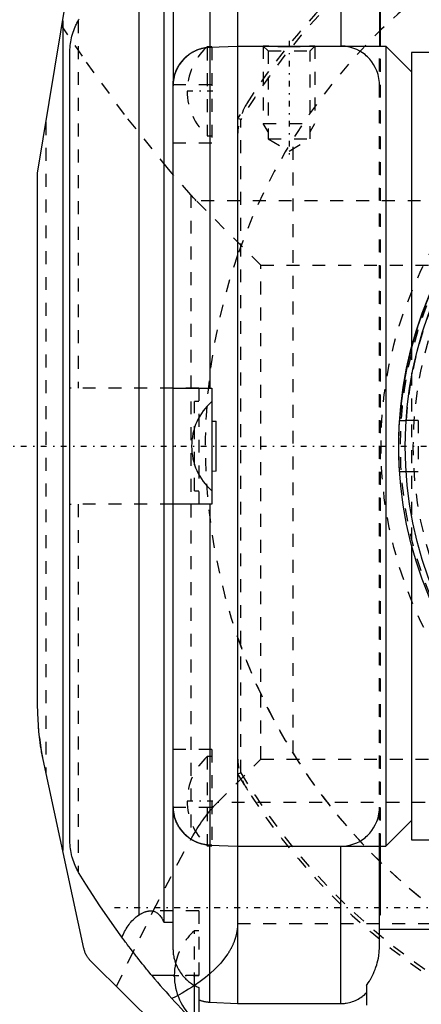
# Model space of a CAD drawing. Extents: x -109 to 109, y -1 to 887.
# Tile 10 of 15: x -59 to -28, y 677 to 753. Entities that reach past the tile are written whole.
import ezdxf

# ---------------------------------------------------------------- set-up
doc = ezdxf.new("R2010")
doc.units = 0
doc.linetypes.add('CENTER', pattern=[1.5, 0.45, -0.5, 0.05, -0.5])
doc.linetypes.add('DASHED', pattern=[2, 1, -1])
for name, color, linetype in [('AM_0', 7, 'CONTINUOUS'), ('AM_3', 7, 'DASHED'), ('AM_7', 7, 'CENTER')]:
    doc.layers.add(name, color=color, linetype=linetype)

msp = doc.modelspace()

# ---------------------------------------------------------------- linework, layer by layer
at = {"layer": 'AM_0', "color": 7, "linetype": 'CONTINUOUS'}
for p, q in [((-44.639, 763.075), (-44.639, 750.953)), ((-42.5, 763.184), (-42.5, 676.816)), ((-34.5, 763.184), (-34.5, 751)), ((-58, 741.16), (-55.006, 759.302)), ((-47.5, 759.025), (-47.5, 747.92)), ((-31.5, 758.95), (-31.5, 750.978)), ((-48.219, 756.878), (-48.219, 683.122)), ((-50.139, 756.314), (-50.139, 683.686)), ((-31.416, 751), (-31.416, 756.309)), ((-56.052, 752.961), (-56.052, 688.675)), ((-44.5, 750.95), (-44.843, 750.95)), ((-44.843, 750.95), (-44.843, 750.885)), ((-44.639, 750.901), (-42.5, 751)), ((-44.639, 750.901), (-44.639, 724.5)), ((-44.5, 750.95), (-44.5, 750.907)), ((-42.5, 751), (-31, 751)), ((-29, 749), (-31, 751)), ((-31, 751), (-31, 689)), ((-55.5, 689.492), (-55.5, 750.508)), ((-13, 750.5), (-29, 750.5)), ((-29, 750.5), (-29, 727.69)), ((-47.499, 692), (-47.499, 748)), ((-58, 700), (-58, 741.16)), ((-47.465, 724.5), (-44.5, 724.5)), ((-44.5, 724.5), (-44.5, 715.5)), ((-44.5, 721.95), (-44.157, 721.925)), ((-44.157, 718.075), (-44.157, 721.925)), ((-44.157, 718.075), (-44.5, 718.05)), ((-44.5, 715.5), (-47.465, 715.5)), ((-44.639, 715.5), (-44.639, 689.099)), ((-29, 712.31), (-29, 689.5)), ((-54.406, 681.082), (-57.58, 695.722)), ((-47.5, 680.975), (-47.5, 692.08)), ((-31, 689), (-29, 691)), ((-44.843, 689.115), (-44.843, 689.05)), ((-44.843, 689.05), (-44.5, 689.05)), ((-44.639, 689.099), (-42.5, 689)), ((-44.639, 676.925), (-44.639, 689.047)), ((-44.5, 689.093), (-44.5, 689.05)), ((-42.5, 689), (-31, 689)), ((-34.5, 676.816), (-34.5, 689)), ((-31.5, 681.183), (-31.5, 689.024)), ((-31.416, 683.691), (-31.416, 689)), ((-29, 689.5), (-13, 689.5)), ((-31.5, 683.691), (-31.416, 683.691)), ((-48.219, 683.122), (-47.5, 683.122)), ((-31.5, 682.58), (31.5, 682.58)), ((-44, 670.37), (-53.855, 680.082)), ((-47.403, 679), (-49.143, 679)), ((-45.843, 675.55), (-45.843, 678.229)), ((-32.5, 678.223), (-32.5, 676.704)), ((-45.5, 678.071), (-45.5, 674.992)), ((-44.639, 676.925), (-42.5, 676.816)), ((-42.5, 676.816), (-34.5, 676.816))]:
    msp.add_line(p, q, dxfattribs=at)
for points in [[(-55.5, 750.508, 0), (-55.499, 750.584, 0), (-55.495, 750.735, 0), (-55.486, 750.885, 0), (-55.48, 750.96, 0), (-55.472, 751.036, 0), (-55.454, 751.185, 0), (-55.431, 751.335, 0), (-55.404, 751.483, 0), (-55.372, 751.631, 0), (-55.336, 751.777, 0), (-55.317, 751.85, 0), (-55.296, 751.923, 0), (-55.251, 752.067, 0), (-55.202, 752.21, 0), (-55.148, 752.351, 0), (-55.09, 752.49, 0), (-55.028, 752.628, 0), (-54.996, 752.696, 0), (-54.962, 752.764, 0), (-54.892, 752.897, 0), (-54.818, 753.029, 0), (-54.78, 753.094, 0)], [(-47.499, 748, 0), (-47.498, 748.019, 0), (-47.497, 748.057, 0), (-47.495, 748.095, 0), (-47.494, 748.115, 0), (-47.492, 748.134, 0), (-47.489, 748.173, 0), (-47.486, 748.212, 0), (-47.482, 748.251, 0), (-47.477, 748.29, 0), (-47.472, 748.33, 0), (-47.469, 748.35, 0), (-47.466, 748.369, 0), (-47.46, 748.409, 0), (-47.453, 748.448, 0), (-47.446, 748.488, 0), (-47.438, 748.527, 0), (-47.429, 748.566, 0), (-47.425, 748.586, 0), (-47.421, 748.605, 0), (-47.411, 748.644, 0), (-47.401, 748.683, 0), (-47.396, 748.702, 0), (-47.391, 748.721, 0), (-47.38, 748.759, 0), (-47.369, 748.797, 0), (-47.363, 748.816, 0), (-47.357, 748.835, 0), (-47.345, 748.872, 0), (-47.332, 748.908, 0), (-47.32, 748.944, 0), (-47.306, 748.98, 0), (-47.293, 749.015, 0), (-47.286, 749.032, 0), (-47.279, 749.05, 0), (-47.265, 749.084, 0), (-47.25, 749.118, 0), (-47.235, 749.152, 0), (-47.219, 749.187, 0), (-47.203, 749.222, 0), (-47.194, 749.239, 0), (-47.186, 749.256, 0), (-47.168, 749.291, 0), (-47.15, 749.326, 0), (-47.131, 749.36, 0), (-47.112, 749.395, 0), (-47.092, 749.43, 0), (-47.082, 749.447, 0), (-47.072, 749.464, 0), (-47.051, 749.498, 0), (-47.03, 749.532, 0), (-47.008, 749.566, 0), (-46.986, 749.599, 0), (-46.963, 749.632, 0), (-46.952, 749.649, 0), (-46.94, 749.665, 0), (-46.917, 749.697, 0), (-46.893, 749.729, 0), (-46.869, 749.761, 0), (-46.844, 749.792, 0), (-46.819, 749.823, 0), (-46.807, 749.838, 0), (-46.794, 749.853, 0), (-46.769, 749.882, 0), (-46.743, 749.912, 0), (-46.731, 749.926, 0), (-46.718, 749.94, 0), (-46.692, 749.968, 0), (-46.666, 749.996, 0), (-46.653, 750.009, 0), (-46.64, 750.022, 0), (-46.614, 750.049, 0), (-46.587, 750.075, 0), (-46.56, 750.1, 0), (-46.533, 750.126, 0), (-46.504, 750.152, 0), (-46.49, 750.165, 0), (-46.475, 750.178, 0), (-46.446, 750.203, 0), (-46.416, 750.228, 0), (-46.386, 750.253, 0), (-46.355, 750.278, 0), (-46.323, 750.302, 0), (-46.307, 750.314, 0), (-46.291, 750.326, 0), (-46.259, 750.35, 0), (-46.227, 750.373, 0), (-46.194, 750.396, 0), (-46.16, 750.419, 0), (-46.127, 750.44, 0), (-46.11, 750.451, 0), (-46.093, 750.462, 0), (-46.059, 750.483, 0), (-46.025, 750.504, 0), (-45.99, 750.524, 0), (-45.956, 750.543, 0), (-45.921, 750.562, 0), (-45.904, 750.571, 0), (-45.886, 750.58, 0), (-45.852, 750.598, 0), (-45.817, 750.615, 0), (-45.782, 750.632, 0), (-45.748, 750.648, 0), (-45.713, 750.664, 0), (-45.696, 750.671, 0), (-45.679, 750.679, 0), (-45.645, 750.693, 0), (-45.61, 750.707, 0), (-45.593, 750.714, 0), (-45.576, 750.721, 0), (-45.54, 750.734, 0), (-45.504, 750.747, 0), (-45.486, 750.753, 0), (-45.468, 750.76, 0), (-45.431, 750.772, 0), (-45.394, 750.784, 0), (-45.356, 750.795, 0), (-45.318, 750.806, 0), (-45.28, 750.817, 0), (-45.261, 750.822, 0), (-45.241, 750.827, 0), (-45.203, 750.837, 0), (-45.164, 750.846, 0), (-45.124, 750.854, 0), (-45.085, 750.862, 0), (-45.046, 750.87, 0), (-45.026, 750.873, 0), (-45.006, 750.877, 0), (-44.967, 750.883, 0), (-44.927, 750.889, 0), (-44.907, 750.892, 0)], [(-36.5, 751, 0), (-36.5, 751, 0), (-36.502, 751, 0), (-36.505, 751, 0), (-36.507, 751, 0), (-36.51, 750.999, 0), (-36.517, 750.999, 0), (-36.525, 750.998, 0), (-36.536, 750.998, 0), (-36.548, 750.997, 0), (-36.561, 750.996, 0), (-36.569, 750.996, 0), (-36.577, 750.995, 0), (-36.594, 750.994, 0), (-36.613, 750.993, 0), (-36.634, 750.992, 0), (-36.656, 750.991, 0), (-36.68, 750.99, 0), (-36.693, 750.989, 0), (-36.706, 750.988, 0), (-36.733, 750.987, 0), (-36.761, 750.985, 0), (-36.776, 750.984, 0), (-36.791, 750.984, 0), (-36.823, 750.982, 0), (-36.856, 750.98, 0), (-36.872, 750.98, 0), (-36.89, 750.979, 0), (-36.925, 750.977, 0), (-36.961, 750.975, 0), (-36.998, 750.974, 0), (-37.037, 750.972, 0), (-37.076, 750.97, 0), (-37.095, 750.969, 0), (-37.115, 750.968, 0), (-37.157, 750.967, 0), (-37.199, 750.965, 0), (-37.243, 750.963, 0), (-37.288, 750.962, 0), (-37.335, 750.96, 0), (-37.358, 750.959, 0), (-37.382, 750.958, 0), (-37.431, 750.957, 0), (-37.481, 750.955, 0), (-37.532, 750.954, 0), (-37.583, 750.952, 0), (-37.636, 750.951, 0), (-37.662, 750.95, 0), (-37.689, 750.949, 0), (-37.743, 750.948, 0), (-37.798, 750.947, 0), (-37.853, 750.946, 0), (-37.909, 750.945, 0), (-37.965, 750.944, 0), (-37.993, 750.943, 0), (-38.021, 750.943, 0), (-38.078, 750.942, 0), (-38.135, 750.941, 0), (-38.191, 750.941, 0), (-38.248, 750.94, 0), (-38.305, 750.94, 0), (-38.333, 750.94, 0), (-38.361, 750.94, 0), (-38.417, 750.939, 0), (-38.472, 750.939, 0), (-38.5, 750.939, 0), (-38.528, 750.939, 0), (-38.583, 750.939, 0), (-38.639, 750.94, 0), (-38.667, 750.94, 0), (-38.695, 750.94, 0), (-38.752, 750.94, 0), (-38.809, 750.941, 0), (-38.865, 750.941, 0), (-38.922, 750.942, 0), (-38.979, 750.943, 0), (-39.007, 750.943, 0), (-39.035, 750.944, 0), (-39.091, 750.945, 0), (-39.147, 750.946, 0), (-39.202, 750.947, 0), (-39.257, 750.948, 0), (-39.311, 750.949, 0), (-39.338, 750.95, 0), (-39.364, 750.951, 0), (-39.417, 750.952, 0), (-39.468, 750.954, 0), (-39.519, 750.955, 0), (-39.569, 750.957, 0), (-39.618, 750.958, 0), (-39.642, 750.959, 0), (-39.665, 750.96, 0), (-39.712, 750.962, 0), (-39.757, 750.963, 0), (-39.801, 750.965, 0), (-39.843, 750.967, 0), (-39.885, 750.968, 0), (-39.905, 750.969, 0), (-39.924, 750.97, 0), (-39.963, 750.972, 0), (-40.002, 750.974, 0), (-40.039, 750.975, 0), (-40.075, 750.977, 0), (-40.11, 750.979, 0), (-40.128, 750.98, 0), (-40.144, 750.98, 0), (-40.177, 750.982, 0), (-40.209, 750.984, 0), (-40.224, 750.984, 0), (-40.239, 750.985, 0), (-40.267, 750.987, 0), (-40.294, 750.988, 0), (-40.307, 750.989, 0), (-40.32, 750.99, 0), (-40.344, 750.991, 0), (-40.366, 750.992, 0), (-40.387, 750.993, 0), (-40.406, 750.994, 0), (-40.423, 750.995, 0), (-40.431, 750.996, 0), (-40.439, 750.996, 0), (-40.452, 750.997, 0), (-40.464, 750.998, 0), (-40.475, 750.998, 0), (-40.483, 750.999, 0), (-40.49, 750.999, 0), (-40.493, 751, 0), (-40.495, 751, 0), (-40.498, 751, 0), (-40.5, 751, 0), (-40.5, 751, 0)], [(-47.5, 724.477, 0), (-47.499, 724.484, 0), (-47.491, 724.494, 0), (-47.476, 724.499, 0), (-47.465, 724.5, 0)], [(-30, 720, 0), (-30, 720.014, 0), (-30, 720.042, 0), (-30, 720.07, 0), (-30, 720.084, 0), (-30, 720.098, 0), (-30, 720.127, 0), (-30, 720.155, 0), (-29.999, 720.184, 0), (-29.999, 720.212, 0), (-29.999, 720.241, 0), (-29.999, 720.255, 0), (-29.999, 720.27, 0), (-29.999, 720.298, 0), (-29.998, 720.327, 0), (-29.998, 720.356, 0), (-29.998, 720.385, 0), (-29.997, 720.413, 0), (-29.997, 720.428, 0), (-29.997, 720.442, 0), (-29.996, 720.471, 0), (-29.996, 720.499, 0), (-29.996, 720.513, 0), (-29.995, 720.528, 0), (-29.995, 720.556, 0), (-29.994, 720.584, 0), (-29.994, 720.599, 0), (-29.994, 720.613, 0), (-29.993, 720.641, 0), (-29.993, 720.669, 0), (-29.992, 720.697, 0), (-29.991, 720.724, 0), (-29.991, 720.752, 0), (-29.99, 720.765, 0), (-29.99, 720.779, 0), (-29.989, 720.806, 0), (-29.988, 720.833, 0), (-29.988, 720.86, 0), (-29.987, 720.887, 0), (-29.986, 720.913, 0), (-29.986, 720.926, 0), (-29.985, 720.939, 0), (-29.984, 720.965, 0), (-29.984, 720.991, 0), (-29.983, 721.017, 0), (-29.982, 721.042, 0), (-29.981, 721.067, 0), (-29.981, 721.079, 0), (-29.98, 721.092, 0), (-29.979, 721.116, 0), (-29.978, 721.14, 0), (-29.977, 721.164, 0), (-29.976, 721.187, 0), (-29.976, 721.211, 0), (-29.975, 721.222, 0), (-29.975, 721.234, 0), (-29.974, 721.256, 0), (-29.973, 721.278, 0), (-29.972, 721.3, 0), (-29.971, 721.322, 0), (-29.97, 721.343, 0), (-29.969, 721.353, 0), (-29.969, 721.364, 0), (-29.968, 721.384, 0), (-29.967, 721.404, 0), (-29.967, 721.414, 0), (-29.966, 721.424, 0), (-29.965, 721.444, 0), (-29.964, 721.463, 0), (-29.964, 721.473, 0), (-29.963, 721.482, 0), (-29.962, 721.501, 0), (-29.961, 721.52, 0), (-29.961, 721.538, 0), (-29.96, 721.556, 0), (-29.959, 721.574, 0), (-29.958, 721.583, 0), (-29.958, 721.592, 0), (-29.957, 721.609, 0), (-29.956, 721.626, 0), (-29.955, 721.643, 0), (-29.954, 721.66, 0), (-29.953, 721.676, 0), (-29.953, 721.684, 0), (-29.952, 721.692, 0), (-29.951, 721.707, 0), (-29.951, 721.722, 0), (-29.95, 721.737, 0), (-29.949, 721.752, 0), (-29.948, 721.766, 0), (-29.948, 721.773, 0), (-29.947, 721.779, 0), (-29.946, 721.793, 0), (-29.946, 721.806, 0), (-29.945, 721.818, 0), (-29.944, 721.83, 0), (-29.943, 721.842, 0), (-29.943, 721.848, 0), (-29.943, 721.853, 0), (-29.942, 721.864, 0), (-29.941, 721.875, 0), (-29.941, 721.885, 0), (-29.94, 721.895, 0), (-29.94, 721.904, 0), (-29.939, 721.908, 0), (-29.939, 721.913, 0), (-29.938, 721.921, 0), (-29.938, 721.929, 0), (-29.938, 721.933, 0), (-29.937, 721.937, 0), (-29.937, 721.944, 0), (-29.937, 721.951, 0), (-29.936, 721.954, 0), (-29.936, 721.957, 0), (-29.936, 721.963, 0), (-29.935, 721.968, 0), (-29.935, 721.973, 0), (-29.935, 721.978, 0), (-29.934, 721.982, 0), (-29.934, 721.984, 0), (-29.934, 721.985, 0), (-29.934, 721.989, 0), (-29.934, 721.992, 0), (-29.934, 721.994, 0), (-29.934, 721.996, 0), (-29.933, 721.998, 0), (-29.933, 721.998, 0), (-29.933, 721.999, 0), (-29.933, 722, 0), (-29.933, 722, 0), (-29.933, 722, 0)], [(-29.933, 718, 0), (-29.933, 718, 0), (-29.933, 718, 0), (-29.933, 718.001, 0), (-29.933, 718.002, 0), (-29.933, 718.002, 0), (-29.934, 718.004, 0), (-29.934, 718.006, 0), (-29.934, 718.008, 0), (-29.934, 718.011, 0), (-29.934, 718.015, 0), (-29.934, 718.016, 0), (-29.934, 718.018, 0), (-29.935, 718.022, 0), (-29.935, 718.027, 0), (-29.935, 718.032, 0), (-29.936, 718.037, 0), (-29.936, 718.043, 0), (-29.936, 718.046, 0), (-29.937, 718.049, 0), (-29.937, 718.056, 0), (-29.937, 718.063, 0), (-29.938, 718.067, 0), (-29.938, 718.071, 0), (-29.938, 718.079, 0), (-29.939, 718.087, 0), (-29.939, 718.092, 0), (-29.94, 718.096, 0), (-29.94, 718.105, 0), (-29.941, 718.115, 0), (-29.941, 718.125, 0), (-29.942, 718.136, 0), (-29.943, 718.147, 0), (-29.943, 718.152, 0), (-29.943, 718.158, 0), (-29.944, 718.17, 0), (-29.945, 718.182, 0), (-29.946, 718.194, 0), (-29.946, 718.207, 0), (-29.947, 718.221, 0), (-29.948, 718.227, 0), (-29.948, 718.234, 0), (-29.949, 718.248, 0), (-29.95, 718.263, 0), (-29.951, 718.278, 0), (-29.951, 718.293, 0), (-29.952, 718.308, 0), (-29.953, 718.316, 0), (-29.953, 718.324, 0), (-29.954, 718.34, 0), (-29.955, 718.357, 0), (-29.956, 718.374, 0), (-29.957, 718.391, 0), (-29.958, 718.408, 0), (-29.958, 718.417, 0), (-29.959, 718.426, 0), (-29.96, 718.444, 0), (-29.961, 718.462, 0), (-29.961, 718.48, 0), (-29.962, 718.499, 0), (-29.963, 718.518, 0), (-29.964, 718.527, 0), (-29.964, 718.537, 0), (-29.965, 718.556, 0), (-29.966, 718.576, 0), (-29.967, 718.586, 0), (-29.967, 718.596, 0), (-29.968, 718.616, 0), (-29.969, 718.636, 0), (-29.969, 718.647, 0), (-29.97, 718.657, 0), (-29.971, 718.678, 0), (-29.972, 718.7, 0), (-29.973, 718.722, 0), (-29.974, 718.744, 0), (-29.975, 718.766, 0), (-29.975, 718.778, 0), (-29.976, 718.789, 0), (-29.976, 718.813, 0), (-29.977, 718.836, 0), (-29.978, 718.86, 0), (-29.979, 718.884, 0), (-29.98, 718.908, 0), (-29.981, 718.921, 0), (-29.981, 718.933, 0), (-29.982, 718.958, 0), (-29.983, 718.983, 0), (-29.984, 719.009, 0), (-29.984, 719.035, 0), (-29.985, 719.061, 0), (-29.986, 719.074, 0), (-29.986, 719.087, 0), (-29.987, 719.113, 0), (-29.988, 719.14, 0), (-29.988, 719.167, 0), (-29.989, 719.194, 0), (-29.99, 719.221, 0), (-29.99, 719.235, 0), (-29.991, 719.248, 0), (-29.991, 719.276, 0), (-29.992, 719.303, 0), (-29.993, 719.331, 0), (-29.993, 719.359, 0), (-29.994, 719.387, 0), (-29.994, 719.401, 0), (-29.994, 719.416, 0), (-29.995, 719.444, 0), (-29.995, 719.472, 0), (-29.996, 719.487, 0), (-29.996, 719.501, 0), (-29.996, 719.529, 0), (-29.997, 719.558, 0), (-29.997, 719.572, 0), (-29.997, 719.587, 0), (-29.998, 719.615, 0), (-29.998, 719.644, 0), (-29.998, 719.673, 0), (-29.999, 719.702, 0), (-29.999, 719.73, 0), (-29.999, 719.745, 0), (-29.999, 719.759, 0), (-29.999, 719.788, 0), (-29.999, 719.816, 0), (-30, 719.845, 0), (-30, 719.873, 0), (-30, 719.902, 0), (-30, 719.916, 0), (-30, 719.93, 0), (-30, 719.958, 0), (-30, 719.986, 0), (-30, 720, 0)], [(-47.465, 715.5, 0), (-47.476, 715.501, 0), (-47.491, 715.506, 0), (-47.499, 715.516, 0), (-47.5, 715.523, 0)], [(-57.58, 695.722, 0), (-57.603, 695.839, 0), (-57.647, 696.076, 0), (-57.689, 696.314, 0), (-57.709, 696.434, 0), (-57.728, 696.554, 0), (-57.765, 696.795, 0), (-57.8, 697.038, 0), (-57.898, 697.887, 0), (-57.989, 699.318, 0), (-58, 700, 0)], [(-44.907, 689.108, 0), (-44.927, 689.111, 0), (-44.967, 689.117, 0), (-45.006, 689.123, 0), (-45.026, 689.127, 0), (-45.046, 689.13, 0), (-45.085, 689.138, 0), (-45.124, 689.146, 0), (-45.164, 689.154, 0), (-45.203, 689.163, 0), (-45.241, 689.173, 0), (-45.261, 689.178, 0), (-45.28, 689.183, 0), (-45.318, 689.194, 0), (-45.356, 689.205, 0), (-45.394, 689.216, 0), (-45.431, 689.228, 0), (-45.468, 689.24, 0), (-45.486, 689.247, 0), (-45.504, 689.253, 0), (-45.54, 689.266, 0), (-45.576, 689.279, 0), (-45.593, 689.286, 0), (-45.61, 689.293, 0), (-45.645, 689.307, 0), (-45.679, 689.321, 0), (-45.696, 689.329, 0), (-45.713, 689.336, 0), (-45.748, 689.352, 0), (-45.782, 689.368, 0), (-45.817, 689.385, 0), (-45.852, 689.402, 0), (-45.886, 689.42, 0), (-45.904, 689.429, 0), (-45.921, 689.438, 0), (-45.956, 689.457, 0), (-45.99, 689.476, 0), (-46.025, 689.496, 0), (-46.059, 689.517, 0), (-46.093, 689.538, 0), (-46.11, 689.549, 0), (-46.127, 689.56, 0), (-46.16, 689.581, 0), (-46.194, 689.604, 0), (-46.227, 689.627, 0), (-46.259, 689.65, 0), (-46.291, 689.674, 0), (-46.307, 689.686, 0), (-46.323, 689.698, 0), (-46.355, 689.722, 0), (-46.386, 689.747, 0), (-46.416, 689.772, 0), (-46.446, 689.797, 0), (-46.475, 689.822, 0), (-46.49, 689.835, 0), (-46.504, 689.848, 0), (-46.533, 689.874, 0), (-46.56, 689.9, 0), (-46.587, 689.925, 0), (-46.614, 689.951, 0), (-46.64, 689.978, 0), (-46.653, 689.991, 0), (-46.666, 690.004, 0), (-46.692, 690.032, 0), (-46.718, 690.06, 0), (-46.731, 690.074, 0), (-46.743, 690.088, 0), (-46.769, 690.118, 0), (-46.794, 690.147, 0), (-46.807, 690.162, 0), (-46.819, 690.177, 0), (-46.844, 690.208, 0), (-46.869, 690.239, 0), (-46.893, 690.271, 0), (-46.917, 690.303, 0), (-46.94, 690.335, 0), (-46.952, 690.351, 0), (-46.963, 690.368, 0), (-46.986, 690.401, 0), (-47.008, 690.434, 0), (-47.03, 690.468, 0), (-47.051, 690.502, 0), (-47.072, 690.536, 0), (-47.082, 690.553, 0), (-47.092, 690.57, 0), (-47.112, 690.605, 0), (-47.131, 690.64, 0), (-47.15, 690.674, 0), (-47.168, 690.709, 0), (-47.186, 690.744, 0), (-47.194, 690.761, 0), (-47.203, 690.778, 0), (-47.219, 690.813, 0), (-47.235, 690.848, 0), (-47.25, 690.882, 0), (-47.265, 690.916, 0), (-47.279, 690.95, 0), (-47.286, 690.968, 0), (-47.293, 690.985, 0), (-47.306, 691.02, 0), (-47.32, 691.056, 0), (-47.332, 691.092, 0), (-47.345, 691.128, 0), (-47.357, 691.165, 0), (-47.363, 691.184, 0), (-47.369, 691.203, 0), (-47.38, 691.241, 0), (-47.391, 691.279, 0), (-47.396, 691.298, 0), (-47.401, 691.317, 0), (-47.411, 691.356, 0), (-47.421, 691.395, 0), (-47.425, 691.414, 0), (-47.429, 691.434, 0), (-47.438, 691.473, 0), (-47.446, 691.512, 0), (-47.453, 691.552, 0), (-47.46, 691.591, 0), (-47.466, 691.631, 0), (-47.469, 691.65, 0), (-47.472, 691.67, 0), (-47.477, 691.71, 0), (-47.482, 691.749, 0), (-47.486, 691.788, 0), (-47.489, 691.827, 0), (-47.492, 691.866, 0), (-47.494, 691.885, 0), (-47.495, 691.905, 0), (-47.497, 691.943, 0), (-47.498, 691.981, 0), (-47.499, 692, 0)], [(-54.78, 686.906, 0), (-54.818, 686.971, 0), (-54.892, 687.103, 0), (-54.962, 687.236, 0), (-54.996, 687.304, 0), (-55.028, 687.372, 0), (-55.09, 687.51, 0), (-55.148, 687.649, 0), (-55.202, 687.79, 0), (-55.251, 687.933, 0), (-55.296, 688.077, 0), (-55.317, 688.15, 0), (-55.336, 688.223, 0), (-55.372, 688.369, 0), (-55.404, 688.517, 0), (-55.431, 688.665, 0), (-55.454, 688.815, 0), (-55.472, 688.964, 0), (-55.48, 689.04, 0), (-55.486, 689.115, 0), (-55.495, 689.265, 0), (-55.499, 689.416, 0), (-55.5, 689.492, 0)], [(-51.462, 681.952, 0), (-52.047, 682.756, 0), (-53.179, 684.39, 0), (-54.259, 686.059, 0), (-54.78, 686.906, 0)], [(-51.462, 681.952, 0), (-51.434, 682.017, 0), (-51.376, 682.144, 0), (-51.316, 682.268, 0), (-51.286, 682.329, 0), (-51.254, 682.389, 0), (-51.19, 682.506, 0), (-51.123, 682.62, 0), (-51.054, 682.73, 0), (-50.984, 682.836, 0), (-50.911, 682.937, 0), (-50.874, 682.987, 0), (-50.837, 683.035, 0), (-50.76, 683.129, 0), (-50.682, 683.218, 0), (-50.603, 683.302, 0), (-50.521, 683.383, 0), (-50.439, 683.458, 0), (-50.397, 683.494, 0), (-50.355, 683.529, 0), (-50.269, 683.595, 0), (-50.183, 683.657, 0), (-50.139, 683.686, 0)], [(-50.139, 683.686, 0), (-50.112, 683.703, 0), (-50.058, 683.736, 0), (-50.004, 683.767, 0), (-49.978, 683.782, 0), (-49.951, 683.797, 0), (-49.899, 683.824, 0), (-49.847, 683.849, 0), (-49.795, 683.872, 0), (-49.745, 683.893, 0), (-49.695, 683.912, 0), (-49.67, 683.921, 0), (-49.646, 683.93, 0), (-49.598, 683.945, 0), (-49.551, 683.958, 0), (-49.503, 683.97, 0), (-49.456, 683.979, 0), (-49.409, 683.987, 0), (-49.385, 683.991, 0), (-49.362, 683.994, 0), (-49.315, 683.998, 0), (-49.268, 684, 0), (-49.245, 684, 0)], [(-49.245, 684, 0), (-49.208, 683.999, 0), (-49.136, 683.994, 0), (-49.064, 683.983, 0), (-49.029, 683.975, 0), (-48.995, 683.967, 0), (-48.927, 683.944, 0), (-48.861, 683.916, 0), (-48.797, 683.883, 0), (-48.735, 683.844, 0), (-48.675, 683.799, 0), (-48.646, 683.775, 0), (-48.618, 683.75, 0), (-48.564, 683.695, 0), (-48.512, 683.636, 0), (-48.462, 683.573, 0), (-48.415, 683.505, 0), (-48.369, 683.431, 0), (-48.347, 683.391, 0), (-48.325, 683.35, 0), (-48.281, 683.264, 0), (-48.24, 683.171, 0), (-48.219, 683.122, 0)], [(-31.416, 683.691, 0), (-31.442, 683.75, 0), (-31.479, 683.867, 0), (-31.498, 683.983, 0), (-31.5, 684.039, 0)], [(-49.143, 679, 0), (-49.209, 679.08, 0), (-49.342, 679.241, 0), (-49.477, 679.404, 0), (-49.544, 679.486, 0), (-49.612, 679.569, 0), (-49.747, 679.735, 0), (-49.882, 679.903, 0), (-50.017, 680.072, 0), (-50.152, 680.241, 0), (-50.285, 680.41, 0), (-50.352, 680.494, 0), (-50.418, 680.579, 0), (-50.549, 680.747, 0), (-50.679, 680.914, 0), (-50.806, 681.08, 0), (-50.931, 681.244, 0), (-51.054, 681.406, 0), (-51.115, 681.486, 0), (-51.174, 681.566, 0), (-51.292, 681.723, 0), (-51.406, 681.876, 0), (-51.462, 681.952, 0)], [(-53.855, 680.082, 0), (-53.878, 680.104, 0), (-53.923, 680.151, 0), (-53.965, 680.199, 0), (-53.986, 680.224, 0), (-54.007, 680.248, 0), (-54.046, 680.299, 0), (-54.084, 680.351, 0), (-54.121, 680.404, 0), (-54.155, 680.458, 0), (-54.188, 680.514, 0), (-54.204, 680.542, 0), (-54.219, 680.57, 0), (-54.248, 680.628, 0), (-54.276, 680.686, 0), (-54.301, 680.745, 0), (-54.325, 680.805, 0), (-54.346, 680.865, 0), (-54.356, 680.896, 0), (-54.366, 680.927, 0), (-54.384, 680.989, 0), (-54.399, 681.051, 0), (-54.406, 681.082, 0)], [(-47.5, 680.975, 0), (-47.499, 680.918, 0), (-47.494, 680.805, 0), (-47.484, 680.691, 0), (-47.478, 680.634, 0), (-47.47, 680.577, 0), (-47.45, 680.462, 0), (-47.426, 680.348, 0), (-47.397, 680.233, 0), (-47.363, 680.119, 0), (-47.324, 680.005, 0), (-47.303, 679.948, 0), (-47.282, 679.892, 0), (-47.234, 679.78, 0), (-47.183, 679.67, 0), (-47.128, 679.562, 0), (-47.069, 679.455, 0), (-47.006, 679.35, 0), (-46.973, 679.298, 0), (-46.94, 679.247, 0), (-46.869, 679.146, 0), (-46.796, 679.048, 0), (-46.758, 679, 0)], [(-32.5, 678.223, 0), (-32.455, 678.287, 0), (-32.366, 678.417, 0), (-32.279, 678.553, 0), (-32.237, 678.622, 0), (-32.196, 678.693, 0), (-32.115, 678.839, 0), (-32.037, 678.989, 0), (-31.964, 679.144, 0), (-31.894, 679.304, 0), (-31.828, 679.467, 0), (-31.798, 679.551, 0), (-31.768, 679.635, 0), (-31.712, 679.807, 0), (-31.662, 679.982, 0), (-31.618, 680.161, 0), (-31.58, 680.343, 0), (-31.549, 680.526, 0), (-31.537, 680.619, 0), (-31.526, 680.712, 0), (-31.509, 680.899, 0), (-31.501, 681.088, 0), (-31.5, 681.183, 0)], [(-46.758, 679, 0), (-46.73, 678.966, 0), (-46.674, 678.9, 0), (-46.618, 678.837, 0), (-46.589, 678.807, 0), (-46.56, 678.776, 0), (-46.498, 678.715, 0), (-46.434, 678.654, 0), (-46.368, 678.595, 0), (-46.299, 678.537, 0), (-46.228, 678.48, 0), (-46.191, 678.453, 0), (-46.155, 678.426, 0), (-46.08, 678.374, 0), (-46.004, 678.325, 0), (-45.927, 678.278, 0), (-45.85, 678.234, 0), (-45.773, 678.193, 0), (-45.734, 678.173, 0), (-45.695, 678.155, 0), (-45.619, 678.12, 0), (-45.54, 678.087, 0), (-45.5, 678.071, 0)], [(-34.5, 676.816, 0), (-34.441, 676.817, 0), (-34.321, 676.822, 0), (-34.198, 676.833, 0), (-34.136, 676.84, 0), (-34.074, 676.849, 0), (-33.949, 676.872, 0), (-33.826, 676.9, 0), (-33.705, 676.934, 0), (-33.587, 676.972, 0), (-33.473, 677.015, 0), (-33.419, 677.037, 0), (-33.365, 677.061, 0), (-33.257, 677.112, 0), (-33.149, 677.169, 0), (-33.041, 677.232, 0), (-32.935, 677.3, 0), (-32.831, 677.373, 0), (-32.781, 677.411, 0), (-32.731, 677.45, 0), (-32.635, 677.53, 0), (-32.544, 677.613, 0), (-32.5, 677.655, 0)], [(-45.5, 677.11, 0), (-45.478, 677.101, 0), (-45.433, 677.084, 0), (-45.387, 677.068, 0), (-45.364, 677.061, 0), (-45.341, 677.053, 0), (-45.294, 677.039, 0), (-45.246, 677.025, 0), (-45.198, 677.012, 0), (-45.15, 676.999, 0), (-45.102, 676.988, 0), (-45.077, 676.983, 0), (-45.053, 676.978, 0), (-45.004, 676.968, 0), (-44.955, 676.959, 0), (-44.906, 676.951, 0), (-44.857, 676.945, 0), (-44.808, 676.939, 0), (-44.783, 676.936, 0), (-44.759, 676.933, 0), (-44.711, 676.929, 0), (-44.663, 676.926, 0), (-44.639, 676.925, 0)]]:
    msp.add_polyline3d(points, dxfattribs=at)
for radius in [30, 29.5]:
    msp.add_circle((0, 720), radius, dxfattribs=at)
for centre, radius, start, end in [((-44.5, 747.904), 3, 92.65069, 180), ((-41.803, 747.498), 4.6, 131.36621, 132.78716), ((0, 720), 30, 270, 176.17745), ((-41.46, 719.998), 4.6, 131.36621, 179.9713), ((-41.46, 720.002), 4.6, 180.0287, 228.63379), ((-44.5, 692.096), 3, 180, 267.34931), ((-41.803, 692.502), 4.6, 227.21284, 228.63379), ((-42.803, 678.998), 4.6, 168.06906, 179.9713), ((0, 720), 64, 219.83844, 224.68876), ((-42.803, 679.002), 4.6, 180.0287, 228.63379)]:
    msp.add_arc(centre, radius, start, end, dxfattribs=at)
at = {"layer": 'AM_3', "color": 6, "linetype": 'DASHED'}
for p, q in [((-54.842, 752.987), (-54.842, 724.5)), ((-44.843, 750.885), (-44.843, 744.05)), ((-44.639, 750.953), (-44.639, 750.917)), ((-44.639, 750.917), (-44.5, 750.923)), ((-44.5, 750.907), (-44.5, 743.5)), ((-40.5, 751), (-40.121, 750.621)), ((-40.5, 751), (-40.5, 745)), ((-40.121, 750.621), (-40.121, 743.8)), ((-40.121, 750.621), (-36.879, 750.621)), ((-36.879, 750.621), (-36.5, 751)), ((-36.879, 743.8), (-36.879, 750.621)), ((-36.5, 751), (-36.5, 745)), ((-31.5, 689.024), (-31.5, 750.978)), ((-31.416, 689), (-31.416, 751)), ((-44.5, 748), (-47.498, 748)), ((-42.24, 745.305), (-42.5, 745.377)), ((-42.24, 694.695), (-42.24, 745.305)), ((-57.349, 745.102), (-57.349, 694.658)), ((-40.121, 744.344), (-40.5, 745)), ((-40.5, 745), (-36.5, 745)), ((-36.879, 744.344), (-36.5, 745)), ((-44.843, 744.05), (-44.5, 744.05)), ((-40.121, 743.8), (-38.5, 742.864)), ((-40.121, 743.8), (-36.879, 743.8)), ((-38.5, 742.864), (-36.879, 743.8)), ((-38.188, 696.196), (-38.188, 743.804)), ((-47.5, 743.5), (-44.5, 743.5)), ((-46.12, 739.47), (-46.12, 689.532)), ((-40.694, 734.019), (-45.694, 739.019)), ((45.694, 739.019), (-45.694, 739.019)), ((-40.694, 734.019), (40.694, 734.019)), ((-40.694, 695.749), (-40.694, 734.019)), ((-29, 727.69), (-29, 712.31)), ((-45.5, 724.5), (-55.402, 724.5)), ((-45.5, 724.5), (-45.5, 715.5)), ((-45.5, 723.45), (-45.843, 723.45)), ((-45.843, 716.55), (-45.843, 723.45)), ((-28.5, 722), (-29.933, 722)), ((-29.933, 722), (-29.432, 722)), ((-28.5, 722), (-28.5, 718)), ((-47.343, 720.051), (-47.343, 719.949)), ((-28.5, 718), (-29.933, 718)), ((-29.432, 718), (-29.933, 718)), ((-45.843, 716.55), (-45.5, 716.55)), ((-45.5, 715.5), (-55.402, 715.5)), ((-54.842, 715.5), (-54.842, 687.013)), ((-44.5, 696.5), (-47.5, 696.5)), ((-44.5, 696.5), (-44.5, 689.093)), ((-44.5, 695.95), (-44.843, 695.95)), ((-44.843, 695.95), (-44.843, 689.115)), ((-44.052, 692.391), (-40.694, 695.749)), ((-40.694, 695.749), (40.694, 695.749)), ((-42.5, 694.623), (-42.24, 694.695)), ((-44.5, 692), (-47.498, 692)), ((44.052, 692.391), (-44.052, 692.391)), ((-44.639, 689.047), (-44.639, 689.083)), ((-44.5, 689.077), (-44.639, 689.083)), ((-45.5, 684), (-49.245, 684)), ((-45.5, 684), (-45.5, 678.071)), ((42.5, 683), (-42.5, 683)), ((-45.5, 682.45), (-45.843, 682.45)), ((-45.843, 678.229), (-45.843, 682.45)), ((-45.5, 679), (-47.403, 679))]:
    msp.add_line(p, q, dxfattribs=at)
for points in [[(-46.12, 739.47, 0), (-47.862, 741.472, 0), (-51.259, 745.696, 0), (-54.531, 750.204, 0), (-56.118, 752.562, 0)], [(-44.907, 750.892, 0), (-44.862, 750.898, 0), (-44.772, 750.908, 0), (-44.683, 750.914, 0), (-44.639, 750.917, 0)], [(-31.5, 748, 0), (-31.505, 748.168, 0), (-31.541, 748.492, 0), (-31.608, 748.797, 0), (-31.652, 748.942, 0), (-31.701, 749.08, 0), (-31.816, 749.34, 0), (-31.946, 749.574, 0), (-32.089, 749.785, 0), (-32.248, 749.982, 0), (-32.424, 750.165, 0), (-32.517, 750.251, 0), (-32.614, 750.333, 0), (-32.816, 750.483, 0), (-33.029, 750.614, 0), (-33.249, 750.727, 0), (-33.476, 750.82, 0), (-33.705, 750.893, 0), (-33.82, 750.922, 0), (-33.936, 750.946, 0), (-34.164, 750.981, 0), (-34.39, 750.998, 0), (-34.5, 751, 0)], [(-45.694, 739.019, 0), (-45.766, 739.092, 0), (-45.909, 739.24, 0), (-46.05, 739.392, 0), (-46.12, 739.47, 0)], [(-55.402, 724.5, 0), (-55.407, 724.5, 0), (-55.418, 724.5, 0), (-55.427, 724.5, 0), (-55.432, 724.499, 0), (-55.437, 724.499, 0), (-55.445, 724.499, 0), (-55.453, 724.498, 0), (-55.46, 724.497, 0), (-55.467, 724.497, 0), (-55.473, 724.495, 0), (-55.476, 724.495, 0), (-55.479, 724.494, 0), (-55.483, 724.493, 0), (-55.488, 724.492, 0), (-55.491, 724.49, 0), (-55.494, 724.488, 0), (-55.496, 724.487, 0), (-55.497, 724.486, 0), (-55.498, 724.485, 0), (-55.499, 724.483, 0), (-55.5, 724.48, 0), (-55.5, 724.479, 0)], [(-55.5, 715.521, 0), (-55.5, 715.52, 0), (-55.499, 715.517, 0), (-55.498, 715.515, 0), (-55.497, 715.514, 0), (-55.496, 715.513, 0), (-55.494, 715.512, 0), (-55.491, 715.51, 0), (-55.488, 715.508, 0), (-55.483, 715.507, 0), (-55.479, 715.506, 0), (-55.476, 715.505, 0), (-55.473, 715.505, 0), (-55.467, 715.503, 0), (-55.46, 715.503, 0), (-55.453, 715.502, 0), (-55.445, 715.501, 0), (-55.437, 715.501, 0), (-55.432, 715.501, 0), (-55.427, 715.5, 0), (-55.418, 715.5, 0), (-55.407, 715.5, 0), (-55.402, 715.5, 0)], [(-57.58, 695.722, 0), (-57.708, 696.426, 0), (-57.894, 697.848, 0), (-57.988, 699.282, 0), (-58, 700, 0)], [(-46.12, 689.532, 0), (-46.066, 689.629, 0), (-45.957, 689.821, 0), (-45.848, 690.008, 0), (-45.792, 690.1, 0), (-45.737, 690.192, 0), (-45.626, 690.371, 0), (-45.514, 690.547, 0), (-45.401, 690.718, 0), (-45.287, 690.886, 0), (-45.173, 691.049, 0), (-45.115, 691.129, 0), (-45.058, 691.208, 0), (-44.942, 691.363, 0), (-44.825, 691.514, 0), (-44.708, 691.661, 0), (-44.59, 691.803, 0), (-44.472, 691.941, 0), (-44.412, 692.009, 0), (-44.353, 692.075, 0), (-44.233, 692.205, 0), (-44.112, 692.33, 0), (-44.052, 692.391, 0)], [(-34.5, 689, 0), (-34.39, 689.002, 0), (-34.164, 689.019, 0), (-33.936, 689.054, 0), (-33.82, 689.078, 0), (-33.705, 689.107, 0), (-33.476, 689.18, 0), (-33.249, 689.273, 0), (-33.029, 689.386, 0), (-32.816, 689.517, 0), (-32.614, 689.667, 0), (-32.517, 689.749, 0), (-32.424, 689.835, 0), (-32.248, 690.018, 0), (-32.089, 690.215, 0), (-31.946, 690.426, 0), (-31.816, 690.66, 0), (-31.701, 690.92, 0), (-31.652, 691.058, 0), (-31.608, 691.203, 0), (-31.541, 691.508, 0), (-31.505, 691.832, 0), (-31.5, 692, 0)], [(-51.875, 678.13, 0), (-50.939, 680.123, 0), (-49.039, 683.998, 0), (-47.102, 687.725, 0), (-46.12, 689.532, 0)], [(-44.639, 689.083, 0), (-44.683, 689.086, 0), (-44.772, 689.092, 0), (-44.862, 689.102, 0), (-44.907, 689.108, 0)], [(-42.5, 683, 0), (-42.5, 682.971, 0), (-42.501, 682.914, 0), (-42.503, 682.857, 0), (-42.504, 682.828, 0), (-42.506, 682.8, 0), (-42.509, 682.742, 0), (-42.514, 682.685, 0), (-42.519, 682.628, 0), (-42.525, 682.571, 0), (-42.533, 682.514, 0), (-42.536, 682.485, 0), (-42.541, 682.456, 0), (-42.55, 682.399, 0), (-42.56, 682.342, 0), (-42.57, 682.285, 0), (-42.582, 682.228, 0), (-42.595, 682.171, 0), (-42.601, 682.142, 0), (-42.608, 682.114, 0), (-42.622, 682.057, 0), (-42.638, 682, 0), (-42.646, 681.971, 0), (-42.654, 681.943, 0), (-42.671, 681.886, 0), (-42.689, 681.829, 0), (-42.698, 681.801, 0), (-42.708, 681.772, 0), (-42.728, 681.715, 0), (-42.748, 681.659, 0), (-42.77, 681.602, 0), (-42.792, 681.545, 0), (-42.816, 681.489, 0), (-42.828, 681.46, 0), (-42.84, 681.432, 0), (-42.865, 681.376, 0), (-42.891, 681.319, 0), (-42.918, 681.263, 0), (-42.946, 681.206, 0), (-42.974, 681.15, 0), (-42.989, 681.122, 0), (-43.004, 681.094, 0), (-43.034, 681.038, 0), (-43.065, 680.982, 0), (-43.098, 680.926, 0), (-43.131, 680.87, 0), (-43.165, 680.814, 0), (-43.182, 680.786, 0), (-43.199, 680.758, 0), (-43.235, 680.702, 0), (-43.272, 680.646, 0), (-43.407, 680.452, 0), (-43.663, 680.122, 0), (-43.802, 679.958, 0), (-43.95, 679.794, 0), (-44.268, 679.471, 0), (-44.616, 679.152, 0), (-44.994, 678.837, 0), (-45.401, 678.527, 0), (-45.838, 678.223, 0), (-46.067, 678.073, 0), (-46.303, 677.924, 0), (-46.796, 677.631, 0), (-47.316, 677.344, 0), (-47.586, 677.204, 0)]]:
    msp.add_polyline3d(points, dxfattribs=at)
for radius in [31.37, 29.87, 28.87]:
    msp.add_circle((0, 720), radius, dxfattribs=at)
for centre, radius, start, end in [((0, 720), 49.5, 111.67514, 149.15817), ((0, 720), 49.24, 111.73298, 149.07482), ((0, 720), 45, 19.18814, 160.81186), ((-41.803, 747.498), 4.6, 132.78716, 179.9713), ((0, 720), 29.5, 270, 176.11256), ((-41.803, 747.502), 4.6, 180.0287, 228.63379), ((-37.5, 743.958), 5, 147.42598, 180), ((0, 720), 45, 160.81186, 19.18814), ((0, 720), 45, 199.18814, 340.81186), ((-41.803, 692.498), 4.6, 131.36621, 179.9713), ((-37.5, 696.042), 5, 180.00009, 212.57402), ((0, 720), 49.5, 210.84183, 248.32486), ((0, 720), 49.24, 210.92518, 248.26702), ((-41.803, 692.502), 4.6, 180.0287, 227.21284), ((-42.803, 678.998), 4.6, 131.36621, 168.06906)]:
    msp.add_arc(centre, radius, start, end, dxfattribs=at)
at = {"layer": 'AM_7', "color": 4, "linetype": 'CENTER'}
for p, q in [((-38.5, 751.407), (-38.5, 742.457)), ((-44.405, 747.5), (-46.498, 747.5)), ((-108.9, 720), (108.9, 720)), ((-44.405, 692.5), (-46.498, 692.5)), ((52.25, 684.225), (-52.25, 684.225)), ((-47.498, 679), (-45.405, 679))]:
    msp.add_line(p, q, dxfattribs=at)

doc.saveas('drawing.dxf')
